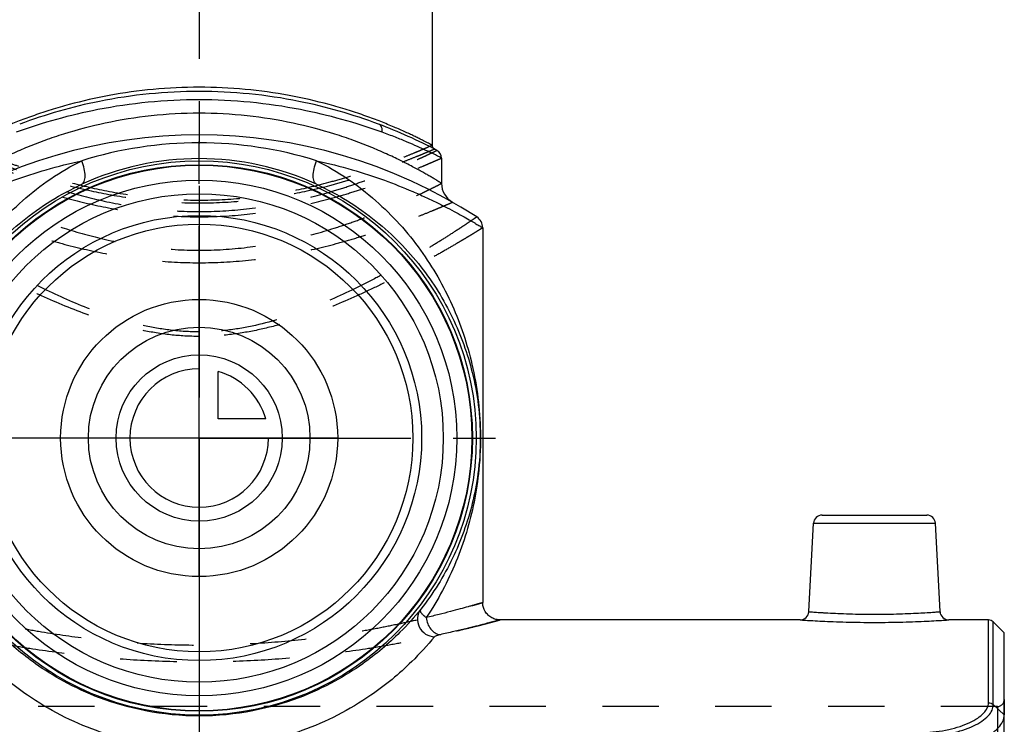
# Model space of a CAD drawing. Header units: millimetres. Extents: x 0 to 1000, y 0 to 1000.
# Tile 6 of 7: x 479 to 593, y 459 to 540. Entities that reach past the tile are written whole.
import ezdxf

# ---------------------------------------------------------------- set-up
doc = ezdxf.new("R2010")
doc.units = ezdxf.units.MM
doc.header["$LTSCALE"] = 65.185185
doc.linetypes.add('CENTER', pattern=[0.6, 0.375, -0.075, 0.075, -0.075])
doc.linetypes.add('HIDDEN', pattern=[0.2, 0.1, -0.1])
for name, color, linetype in [('ACHSEN_S', 7, 'CONTINUOUS'), ('FASEN', 7, 'CONTINUOUS'), ('FLAECHEN', 7, 'CONTINUOUS'), ('KOERPER', 7, 'CONTINUOUS'), ('KONST.EL_MIT_GEO', 7, 'CONTINUOUS'), ('KURVEN', 7, 'CONTINUOUS')]:
    doc.layers.add(name, color=color, linetype=linetype)

msp = doc.modelspace()

# ---------------------------------------------------------------- linework, layer by layer
at = {"layer": 'ACHSEN_S', "color": 40, "linetype": 'CENTER'}
msp.add_line((500, 677.26), (500, 326.98), dxfattribs=at)
at = {"layer": 'FASEN', "color": 7, "linetype": 'Continuous'}
for p, q in [((593, 469.2), (591.73, 470.47)), ((593, 459.74), (593, 469.2))]:
    msp.add_line(p, q, dxfattribs=at)
for radius in [31.5, 29.77]:
    msp.add_circle((500, 491.7), radius, dxfattribs=at)
msp.add_open_spline([(583.78, 455.51), (584.4, 455.53), (585.6, 455.62), (587.33, 455.91), (588.92, 456.33), (590.3, 456.86), (591.44, 457.48), (592.3, 458.18), (592.86, 458.92), (593, 459.48), (593, 459.74)], degree=3, knots=[0, 0, 0, 0, 0.170288, 0.334024, 0.486712, 0.624511, 0.744596, 0.845662, 0.928957, 1, 1, 1, 1], dxfattribs=at)
at = {"layer": 'FLAECHEN', "color": 7, "linetype": 'Continuous'}
for p, q in [((528, 524.03), (528, 521.1)), ((532.75, 515.97), (532.75, 472.7))]:
    msp.add_line(p, q, dxfattribs=at)
msp.add_circle((500, 491.7), 24.69, dxfattribs=at)
at = {"layer": 'KOERPER', "color": 40, "linetype": 'CENTER'}
for q in [(500, 528.39), (463.31, 491.7), (500, 455.01), (536.69, 491.7)]:
    msp.add_line((500, 491.7), q, dxfattribs=at)
at = {"layer": 'KOERPER', "color": 7, "linetype": 'Continuous'}
for p, q in [((569.42, 470.7), (534.75, 470.7)), ((591.17, 470.7), (586.58, 470.7))]:
    msp.add_line(p, q, dxfattribs=at)
at = {"layer": 'KOERPER', "color": 8, "linetype": 'HIDDEN'}
msp.add_line((592.2, 460.7), (407.8, 460.7), dxfattribs=at)
at = {"layer": 'KOERPER', "color": 7, "linetype": 'Continuous'}
for radius in [32, 31.56]:
    msp.add_circle((500, 491.7), radius, dxfattribs=at)
at = {"layer": 'KONST.EL_MIT_GEO', "color": 7, "linetype": 'Continuous'}
for p, q in [((526.9, 588.7), (526.9, 525.52)), ((571.95, 482.8), (584.05, 482.8)), ((570.42, 471.65), (570.95, 481.85)), ((570.95, 481.85), (585.05, 481.85)), ((585.58, 471.65), (585.05, 481.85)), ((591.17, 461.12), (591.17, 470.7)), ((591.73, 460.91), (591.73, 470.47)), ((591.73, 460.91), (593, 459.74)), ((593, 452.88), (593, 459.74))]:
    msp.add_line(p, q, dxfattribs=at)
at = {"layer": 'KONST.EL_MIT_GEO', "color": 8, "linetype": 'HIDDEN'}
for p, q in [((592.2, 460.7), (592.2, 452.14)), ((593, 461.5), (593, 459.74))]:
    msp.add_line(p, q, dxfattribs=at)
at = {"layer": 'KONST.EL_MIT_GEO', "color": 7, "linetype": 'Continuous'}
msp.add_lwpolyline([(534.75, 470.7), (534.67, 470.7), (534.54, 470.71), (534.41, 470.73), (534.28, 470.76), (534.16, 470.79), (534.03, 470.83), (533.91, 470.88), (533.8, 470.94), (533.68, 471.01), (533.58, 471.08), (533.47, 471.16), (533.38, 471.25), (533.29, 471.34), (533.2, 471.44), (533.12, 471.54), (533.05, 471.65), (532.98, 471.76), (532.93, 471.88), (532.88, 472), (532.84, 472.12), (532.8, 472.25), (532.78, 472.37), (532.76, 472.5), (532.75, 472.63), (532.75, 472.7)], dxfattribs=at)
for radius in [28.2, 25.7]:
    msp.add_circle((500, 491.7), radius, dxfattribs=at)
for centre, radius, start, end in [((500, 472.7), 59, 62.2563, 69.4288), ((500, 467.7), 59, 57.0793, 122.9207), ((499.99, 480.22), 45.56, 89.9891, 107.308), ((500.01, 480.22), 45.56, 72.692, 90.0109), ((527.4, 525.52), 0.5, 180, 242.5804), ((527, 524.03), 1, 359.9998, 62.2559), ((500, 491.47), 32.49, 90.0073, 114.652), ((500, 491.47), 32.49, 65.348, 89.9927), ((530.5, 521.1), 2.5, 180, 240.2686), ((531.25, 515.97), 1.5, 0, 57.0792), ((571.95, 481.8), 1, 90, 177), ((584.05, 481.8), 1, 3, 90), ((569.42, 471.7), 1, 269.9993, 357.0001), ((586.58, 471.7), 1, 182.9999, 270.0007), ((591.17, 469.9), 0.8, 45, 90)]:
    msp.add_arc(centre, radius, start, end, dxfattribs=at)
at = {"layer": 'KONST.EL_MIT_GEO', "color": 8, "linetype": 'HIDDEN'}
msp.add_arc((592.2, 461.5), 0.8, 270, 360, dxfattribs=at)
at = {"layer": 'KONST.EL_MIT_GEO', "color": 7, "linetype": 'Continuous'}
for points, knots in [([(526.9, 525.52), (526.9, 525.52), (526.88, 525.52), (526.86, 525.54), (526.82, 525.56), (526.76, 525.59), (526.69, 525.63), (526.55, 525.7), (526.35, 525.8), (526.05, 525.95), (525.7, 526.13), (525.28, 526.34), (524.8, 526.57), (524.26, 526.83), (523.44, 527.2), (522.28, 527.71), (520.73, 528.34), (518.99, 528.98), (517.06, 529.62), (514.2, 530.45), (510.28, 531.34), (505.26, 532.04), (500, 532.28), (494.74, 532.04), (489.72, 531.34), (485.8, 530.45), (482.94, 529.62), (481.01, 528.98), (479.27, 528.34), (477.72, 527.71), (476.56, 527.2), (475.74, 526.83), (475.2, 526.57), (474.72, 526.34), (474.3, 526.13), (473.95, 525.95), (473.65, 525.8), (473.45, 525.7), (473.31, 525.63), (473.24, 525.59), (473.18, 525.56), (473.14, 525.54), (473.12, 525.52), (473.1, 525.52), (473.1, 525.52)], [0, 0, 0, 0, 0.000169, 0.000674, 0.001516, 0.002692, 0.004201, 0.00604, 0.010693, 0.016622, 0.023788, 0.03215, 0.041662, 0.052276, 0.063944, 0.090251, 0.120212, 0.153481, 0.189737, 0.228673, 0.313343, 0.404845, 0.5, 0.595155, 0.686657, 0.771326, 0.810263, 0.846519, 0.879788, 0.909749, 0.936056, 0.947724, 0.958338, 0.96785, 0.976212, 0.983378, 0.989307, 0.99396, 0.995799, 0.997308, 0.998484, 0.999326, 0.999831, 1, 1, 1, 1]), ([(500, 531.72), (496.14, 531.72), (489.07, 531.01), (482.26, 529.06), (479.27, 527.94)], [0, 0, 0, 0, 0.546967, 1, 1, 1, 1]), ([(520.73, 527.94), (517.74, 529.06), (510.93, 531.01), (503.86, 531.72), (500, 531.72)], [0, 0, 0, 0, 0.453033, 1, 1, 1, 1]), ([(500, 530.75), (496.08, 530.75), (488.88, 530.05), (481.93, 528.11), (478.87, 527)], [0, 0, 0, 0, 0.546145, 1, 1, 1, 1]), ([(521.13, 527), (518.07, 528.11), (511.12, 530.05), (503.92, 530.75), (500, 530.75)], [0, 0, 0, 0, 0.453855, 1, 1, 1, 1]), ([(500, 529.2), (498.14, 529.2), (494.5, 529), (489.26, 528.16), (485.18, 527.09), (482.22, 526.09), (480.23, 525.32), (478.42, 524.54), (476.82, 523.79), (475.61, 523.17), (474.76, 522.71), (474.2, 522.4), (473.7, 522.12), (473.26, 521.87), (472.89, 521.65), (472.58, 521.46), (472.36, 521.33), (472.22, 521.24), (472.15, 521.19), (472.09, 521.16), (472.04, 521.13), (472.02, 521.11), (472, 521.11), (472, 521.1)], [0, 0, 0, 0, 0.188744, 0.370244, 0.538413, 0.615962, 0.688387, 0.755107, 0.81548, 0.86878, 0.892528, 0.914196, 0.933673, 0.950845, 0.965604, 0.977844, 0.987473, 0.991283, 0.994412, 0.996852, 0.9986, 0.99965, 1, 1, 1, 1]), ([(528, 521.1), (528, 521.11), (527.98, 521.11), (527.96, 521.13), (527.91, 521.16), (527.85, 521.19), (527.78, 521.24), (527.64, 521.33), (527.42, 521.46), (527.11, 521.65), (526.74, 521.87), (526.3, 522.12), (525.8, 522.4), (525.24, 522.71), (524.39, 523.17), (523.18, 523.79), (521.58, 524.54), (519.77, 525.32), (517.78, 526.09), (514.82, 527.09), (510.74, 528.16), (505.5, 529), (501.86, 529.2), (500, 529.2)], [0, 0, 0, 0, 0.00035, 0.0014, 0.003148, 0.005588, 0.008717, 0.012527, 0.022156, 0.034396, 0.049155, 0.066327, 0.085804, 0.107472, 0.13122, 0.18452, 0.244893, 0.311613, 0.384038, 0.461587, 0.629756, 0.811256, 1, 1, 1, 1]), ([(521.13, 527), (521.15, 527.1), (521.16, 527.31), (521.09, 527.59), (520.95, 527.81), (520.81, 527.91), (520.73, 527.94)], [0, 0, 0, 0, 0.283377, 0.544674, 0.780928, 1, 1, 1, 1]), ([(528, 524.03), (528, 524.03), (527.99, 524.04), (527.97, 524.05), (527.93, 524.07), (527.88, 524.09), (527.82, 524.13), (527.7, 524.18), (527.52, 524.27), (527.27, 524.4), (526.96, 524.55), (526.6, 524.72), (526.01, 525), (525.15, 525.39), (523.98, 525.9), (522.62, 526.45), (521.65, 526.82), (521.13, 527)], [0, 0, 0, 0, 0.001079, 0.004309, 0.009684, 0.017196, 0.026841, 0.038601, 0.068398, 0.10643, 0.152502, 0.206389, 0.267848, 0.412429, 0.584072, 0.780636, 1, 1, 1, 1]), ([(467.25, 515.97), (467.25, 515.97), (467.26, 515.97), (467.27, 515.98), (467.3, 516), (467.34, 516.02), (467.39, 516.05), (467.48, 516.11), (467.61, 516.19), (467.81, 516.31), (468.05, 516.45), (468.32, 516.62), (468.78, 516.88), (469.44, 517.26), (470.34, 517.76), (471.4, 518.31), (472.59, 518.91), (473.92, 519.54), (475.92, 520.43), (478.72, 521.54), (482.42, 522.75), (485.06, 523.42), (486.44, 523.72)], [0, 0, 0, 0, 0.00031, 0.00124, 0.002788, 0.004953, 0.007733, 0.011122, 0.019717, 0.030698, 0.044016, 0.059613, 0.077428, 0.119435, 0.169471, 0.22696, 0.291344, 0.362106, 0.438768, 0.608066, 0.79612, 1, 1, 1, 1]), ([(473.77, 470.96), (472.41, 472.98), (470.13, 477.29), (468.36, 483.16), (467.6, 488.23), (467.38, 493.58), (468.2, 500.05), (470.58, 507.17), (474.28, 513.64), (479.52, 519.46), (483.98, 522.49), (486.44, 523.72)], [0, 0, 0, 0, 0.119596, 0.237655, 0.299656, 0.371525, 0.500226, 0.618113, 0.738357, 0.864656, 1, 1, 1, 1]), ([(486.45, 521), (486.51, 521.03), (486.63, 521.13), (486.75, 521.35), (486.81, 521.63), (486.84, 522.12), (486.73, 522.84), (486.55, 523.42), (486.44, 523.72)], [0, 0, 0, 0, 0.070622, 0.152398, 0.251436, 0.36969, 0.659155, 1, 1, 1, 1]), ([(513.55, 521), (513.49, 521.03), (513.37, 521.13), (513.25, 521.35), (513.19, 521.63), (513.16, 522.12), (513.27, 522.84), (513.45, 523.42), (513.56, 523.72)], [0, 0, 0, 0, 0.070623, 0.152398, 0.251437, 0.369691, 0.659156, 1, 1, 1, 1]), ([(513.56, 523.72), (516.02, 522.49), (520.48, 519.46), (525.72, 513.64), (529.42, 507.17), (531.8, 500.05), (532.62, 493.58), (532.4, 488.23), (531.64, 483.16), (529.87, 477.29), (527.59, 472.98), (526.23, 470.96)], [0, 0, 0, 0, 0.135348, 0.261641, 0.381881, 0.499768, 0.628463, 0.700337, 0.76234, 0.880402, 1, 1, 1, 1]), ([(513.56, 523.72), (514.94, 523.42), (517.58, 522.75), (521.28, 521.54), (524.08, 520.43), (526.08, 519.54), (527.41, 518.91), (528.6, 518.31), (529.66, 517.76), (530.56, 517.26), (531.22, 516.88), (531.68, 516.62), (531.95, 516.45), (532.19, 516.31), (532.39, 516.19), (532.52, 516.11), (532.61, 516.05), (532.66, 516.02), (532.7, 516), (532.73, 515.98), (532.74, 515.97), (532.75, 515.97), (532.75, 515.97)], [0, 0, 0, 0, 0.20388, 0.391934, 0.561233, 0.637895, 0.708656, 0.773041, 0.830529, 0.880565, 0.922572, 0.940387, 0.955984, 0.969302, 0.980283, 0.988878, 0.992267, 0.995047, 0.997212, 0.99876, 0.99969, 1, 1, 1, 1]), ([(474.39, 471.94), (472.97, 473.75), (470.55, 477.65), (468.6, 483.06), (467.7, 487.77), (467.36, 492.86), (468.13, 499.04), (470.55, 505.75), (474.28, 511.76), (479.56, 517.12), (484, 519.88), (486.45, 521)], [0, 0, 0, 0, 0.119256, 0.235097, 0.295267, 0.366694, 0.49804, 0.613881, 0.733144, 0.86059, 1, 1, 1, 1]), ([(513.55, 521), (516, 519.88), (520.44, 517.12), (525.72, 511.76), (529.45, 505.75), (531.87, 499.04), (532.64, 492.86), (532.3, 487.77), (531.4, 483.06), (529.45, 477.65), (527.03, 473.75), (525.61, 471.94)], [0, 0, 0, 0, 0.139416, 0.266856, 0.386113, 0.501955, 0.63329, 0.704728, 0.7649, 0.880742, 1, 1, 1, 1]), ([(532.75, 472.7), (532.75, 472.7), (532.73, 472.69), (532.72, 472.69), (532.68, 472.68), (532.62, 472.66), (532.49, 472.62), (532.31, 472.57), (532.07, 472.5), (531.78, 472.42), (531.44, 472.32), (530.89, 472.17), (530.08, 471.94), (528.96, 471.64), (527.66, 471.31), (526.73, 471.08), (526.23, 470.96)], [0, 0, 0, 0, 0.001025, 0.004105, 0.009236, 0.016414, 0.036889, 0.065487, 0.102131, 0.146732, 0.199188, 0.259368, 0.402353, 0.574417, 0.774166, 1, 1, 1, 1]), ([(500, 459.6), (497.93, 459.6), (494, 459.98), (488.74, 461.47), (484.51, 463.42), (480.54, 465.9), (477.21, 468.72), (475.15, 471.01), (474.39, 471.94)], [0, 0, 0, 0, 0.211802, 0.399675, 0.556723, 0.685876, 0.877479, 1, 1, 1, 1]), ([(525.61, 471.94), (524.85, 471.01), (522.79, 468.72), (519.46, 465.9), (515.49, 463.42), (511.26, 461.47), (506, 459.98), (502.07, 459.6), (500, 459.6)], [0, 0, 0, 0, 0.122523, 0.314121, 0.443275, 0.600324, 0.788198, 1, 1, 1, 1]), ([(525.61, 471.94), (525.39, 471.65), (525.12, 470.94), (525.34, 469.83), (526.1, 468.98), (526.83, 468.76), (527.2, 468.75)], [0, 0, 0, 0, 0.246501, 0.496194, 0.748504, 1, 1, 1, 1]), ([(526.23, 470.96), (526.11, 471.05), (525.9, 471.22), (525.69, 471.45), (525.59, 471.62), (525.56, 471.74), (525.56, 471.85), (525.59, 471.91), (525.61, 471.94)], [0, 0, 0, 0, 0.358263, 0.636722, 0.746817, 0.839961, 0.921145, 1, 1, 1, 1]), ([(526.23, 470.96), (526.25, 470.72), (526.36, 470.24), (526.72, 469.62), (527.22, 469.17), (527.63, 469.02), (527.84, 468.99)], [0, 0, 0, 0, 0.268469, 0.530182, 0.774879, 1, 1, 1, 1]), ([(570.42, 471.65), (570.43, 471.64), (570.46, 471.65), (570.5, 471.64), (570.6, 471.63), (570.76, 471.62), (571.01, 471.6), (571.33, 471.58), (571.71, 471.55), (572.15, 471.53), (572.85, 471.49), (573.84, 471.44), (575.13, 471.39), (576.54, 471.36), (578, 471.35), (579.46, 471.36), (580.87, 471.39), (582.16, 471.44), (583.3, 471.49), (584.12, 471.54), (584.67, 471.58), (584.99, 471.6), (585.24, 471.62), (585.4, 471.63), (585.5, 471.64), (585.54, 471.65), (585.57, 471.64), (585.58, 471.65)], [0, 0, 0, 0, 0.00241, 0.005415, 0.009614, 0.021542, 0.038077, 0.059059, 0.084282, 0.113504, 0.146445, 0.222184, 0.308611, 0.40242, 0.5, 0.597581, 0.691389, 0.777817, 0.853556, 0.915718, 0.940941, 0.961923, 0.978459, 0.990386, 0.994585, 0.99759, 1, 1, 1, 1]), ([(534.75, 470.7), (534.75, 470.7), (534.73, 470.69), (534.72, 470.69), (534.68, 470.68), (534.61, 470.66), (534.48, 470.63), (534.28, 470.57), (534.03, 470.51), (533.72, 470.42), (533.36, 470.33), (532.77, 470.17), (531.91, 469.95), (530.72, 469.66), (529.34, 469.33), (528.36, 469.11), (527.84, 468.99)], [0, 0, 0, 0, 0.001028, 0.004114, 0.009256, 0.016449, 0.036967, 0.065622, 0.102333, 0.147007, 0.199538, 0.259789, 0.402878, 0.574948, 0.774544, 1, 1, 1, 1]), ([(569.42, 470.7), (569.43, 470.7), (569.49, 470.69), (569.61, 470.69), (569.82, 470.67), (570.1, 470.66), (570.46, 470.63), (571.08, 470.6), (572.02, 470.55), (573.3, 470.49), (575.32, 470.43), (578, 470.39), (580.68, 470.43), (582.7, 470.49), (583.98, 470.55), (584.92, 470.6), (585.54, 470.63), (585.9, 470.66), (586.18, 470.67), (586.39, 470.69), (586.51, 470.69), (586.57, 470.7), (586.58, 470.7)], [0, 0, 0, 0, 0.002428, 0.009686, 0.021698, 0.03834, 0.059441, 0.084784, 0.14714, 0.222945, 0.309264, 0.5, 0.690737, 0.777055, 0.85286, 0.915216, 0.940559, 0.96166, 0.978302, 0.990314, 0.997572, 1, 1, 1, 1]), ([(500, 455.84), (497.89, 455.84), (493.85, 456.21), (487.05, 458.04), (480.8, 461.24), (475.9, 465.28), (473.64, 467.75), (472.8, 468.75)], [0, 0, 0, 0, 0.204068, 0.388892, 0.677656, 0.874301, 1, 1, 1, 1]), ([(527.2, 468.75), (526.36, 467.75), (524.1, 465.28), (519.2, 461.24), (512.95, 458.04), (506.15, 456.21), (502.11, 455.84), (500, 455.84)], [0, 0, 0, 0, 0.125701, 0.32234, 0.611106, 0.795931, 1, 1, 1, 1]), ([(527.84, 468.99), (527.7, 468.96), (527.51, 468.91), (527.3, 468.82), (527.22, 468.77), (527.2, 468.75)], [0, 0, 0, 0, 0.608495, 0.836004, 1, 1, 1, 1]), ([(583.64, 457.68), (584.63, 457.72), (586.06, 457.89), (587.85, 458.36), (588.98, 458.8), (589.9, 459.31), (590.6, 459.87), (591.05, 460.47), (591.17, 460.92), (591.17, 461.12)], [0, 0, 0, 0, 0.336318, 0.489627, 0.627581, 0.747393, 0.847842, 0.930222, 1, 1, 1, 1]), ([(583.69, 457.22), (584.74, 457.25), (586.28, 457.43), (588.18, 457.94), (589.39, 458.41), (590.38, 458.95), (591.13, 459.56), (591.61, 460.2), (591.73, 460.69), (591.73, 460.91)], [0, 0, 0, 0, 0.335776, 0.488993, 0.626977, 0.746903, 0.847493, 0.930016, 1, 1, 1, 1]), ([(591.17, 461.12), (591.27, 461.12), (591.48, 461.09), (591.66, 460.98), (591.73, 460.91)], [0, 0, 0, 0, 0.505178, 1, 1, 1, 1])]:
    msp.add_open_spline(points, degree=3, knots=knots, dxfattribs=at)
at = {"layer": 'KONST.EL_MIT_GEO', "color": 8, "linetype": 'HIDDEN'}
for points, knots in [([(473.1, 525.52), (473.1, 525.51), (473.12, 525.51), (473.14, 525.5), (473.18, 525.48), (473.24, 525.45), (473.31, 525.42), (473.45, 525.36), (473.65, 525.27), (473.95, 525.14), (474.3, 524.99), (474.72, 524.81), (475.4, 524.52), (476.39, 524.12), (477.74, 523.59), (479.29, 523.02), (481.04, 522.41), (482.97, 521.8), (485.83, 520.99), (489.74, 520.08), (494.75, 519.34), (500, 519.08), (505.25, 519.34), (510.26, 520.08), (514.17, 520.99), (517.03, 521.8), (518.96, 522.41), (520.71, 523.02), (522.26, 523.59), (523.61, 524.12), (524.6, 524.52), (525.28, 524.81), (525.7, 524.99), (526.05, 525.14), (526.35, 525.27), (526.55, 525.36), (526.69, 525.42), (526.76, 525.45), (526.82, 525.48), (526.86, 525.5), (526.88, 525.51), (526.9, 525.51), (526.9, 525.52)], [0, 0, 0, 0, 0.000164, 0.000655, 0.001473, 0.002616, 0.004083, 0.005872, 0.010406, 0.016194, 0.023208, 0.031415, 0.040775, 0.062799, 0.088936, 0.118832, 0.152135, 0.188501, 0.227596, 0.312637, 0.404499, 0.5, 0.595501, 0.687363, 0.772404, 0.811499, 0.847865, 0.881168, 0.911064, 0.937201, 0.959225, 0.968585, 0.976792, 0.983806, 0.989594, 0.994128, 0.995917, 0.997384, 0.998527, 0.999345, 0.999836, 1, 1, 1, 1]), ([(472.53, 524.92), (472.55, 524.91), (472.57, 524.9), (472.62, 524.88), (472.7, 524.83), (472.86, 524.76), (473.09, 524.65), (473.39, 524.51), (473.75, 524.34), (474.17, 524.14), (474.86, 523.83), (475.86, 523.39), (477.23, 522.81), (478.8, 522.17), (480.58, 521.51), (482.54, 520.83), (485.46, 519.91), (489.45, 518.89), (494.59, 518.05), (498.17, 517.85), (500, 517.85)], [0, 0, 0, 0, 0.001305, 0.002932, 0.005208, 0.011694, 0.020725, 0.032258, 0.046235, 0.062593, 0.081258, 0.125187, 0.177351, 0.237047, 0.303574, 0.37625, 0.454412, 0.62455, 0.808542, 1, 1, 1, 1]), ([(472.83, 525.07), (472.83, 525.07), (472.84, 525.06), (472.87, 525.06), (472.91, 525.04), (472.97, 525.01), (473.05, 524.98), (473.18, 524.92), (473.39, 524.83), (473.69, 524.71), (474.05, 524.55), (474.48, 524.38), (475.17, 524.1), (476.17, 523.7), (477.54, 523.18), (479.11, 522.62), (480.88, 522.03), (482.83, 521.43), (485.72, 520.63), (489.67, 519.74), (494.71, 519.02), (500, 518.76), (505.29, 519.02), (510.33, 519.74), (514.28, 520.63), (517.17, 521.43), (519.12, 522.03), (520.89, 522.62), (522.46, 523.18), (523.83, 523.7), (524.83, 524.1), (525.52, 524.38), (525.95, 524.55), (526.31, 524.71), (526.61, 524.83), (526.82, 524.92), (526.95, 524.98), (527.03, 525.01), (527.09, 525.04), (527.13, 525.06), (527.16, 525.06), (527.17, 525.07), (527.17, 525.07)], [0, 0, 0, 0, 0.000165, 0.000657, 0.001477, 0.002624, 0.004096, 0.00589, 0.010438, 0.016244, 0.023277, 0.031505, 0.040889, 0.06296, 0.089143, 0.11908, 0.152415, 0.188801, 0.227902, 0.312906, 0.404659, 0.5, 0.595341, 0.687094, 0.772098, 0.811199, 0.847585, 0.88092, 0.910857, 0.93704, 0.959111, 0.968495, 0.976723, 0.983756, 0.989562, 0.99411, 0.995904, 0.997376, 0.998523, 0.999343, 0.999835, 1, 1, 1, 1]), ([(500, 517.85), (501.83, 517.85), (505.41, 518.05), (510.55, 518.89), (514.54, 519.91), (517.46, 520.83), (519.42, 521.51), (521.2, 522.17), (522.77, 522.81), (524.14, 523.39), (525.14, 523.83), (525.83, 524.14), (526.25, 524.34), (526.61, 524.51), (526.91, 524.65), (527.14, 524.76), (527.3, 524.83), (527.38, 524.88), (527.43, 524.9), (527.45, 524.91), (527.47, 524.92)], [0, 0, 0, 0, 0.191458, 0.37545, 0.545588, 0.62375, 0.696426, 0.762953, 0.822649, 0.874813, 0.918742, 0.937407, 0.953765, 0.967742, 0.979275, 0.988306, 0.994792, 0.997068, 0.998695, 1, 1, 1, 1]), ([(472, 524.03), (472, 524.03), (472.02, 524.03), (472.04, 524.01), (472.08, 523.99), (472.14, 523.97), (472.22, 523.93), (472.36, 523.87), (472.57, 523.77), (472.88, 523.64), (473.25, 523.48), (473.69, 523.29), (474.4, 522.99), (475.43, 522.56), (476.83, 522), (478.45, 521.39), (480.27, 520.74), (482.27, 520.09), (485.25, 519.22), (489.32, 518.24), (494.53, 517.44), (498.15, 517.24), (500, 517.24)], [0, 0, 0, 0, 0.000329, 0.001313, 0.002951, 0.005241, 0.008181, 0.011766, 0.020851, 0.03245, 0.046503, 0.062944, 0.081696, 0.125809, 0.17815, 0.238003, 0.304654, 0.37741, 0.455599, 0.6256, 0.809172, 1, 1, 1, 1]), ([(500, 517.24), (501.85, 517.24), (505.47, 517.44), (510.68, 518.24), (514.75, 519.22), (517.73, 520.09), (519.73, 520.74), (521.55, 521.39), (523.17, 522), (524.57, 522.56), (525.6, 522.99), (526.31, 523.29), (526.75, 523.48), (527.12, 523.64), (527.43, 523.77), (527.64, 523.87), (527.78, 523.93), (527.86, 523.97), (527.92, 523.99), (527.96, 524.01), (527.98, 524.03), (528, 524.03), (528, 524.03)], [0, 0, 0, 0, 0.190828, 0.3744, 0.544401, 0.62259, 0.695346, 0.761997, 0.82185, 0.874191, 0.918304, 0.937056, 0.953497, 0.96755, 0.979149, 0.988234, 0.991819, 0.994759, 0.997049, 0.998687, 0.999671, 1, 1, 1, 1]), ([(472, 521.1), (472, 521.1), (472.02, 521.1), (472.04, 521.08), (472.08, 521.06), (472.15, 521.03), (472.22, 520.99), (472.36, 520.92), (472.58, 520.81), (472.89, 520.65), (473.26, 520.47), (473.7, 520.25), (474.41, 519.91), (475.44, 519.42), (476.84, 518.78), (478.46, 518.09), (480.27, 517.36), (482.27, 516.63), (485.23, 515.63), (489.29, 514.52), (494.51, 513.61), (498.15, 513.38), (500, 513.38)], [0, 0, 0, 0, 0.000336, 0.001343, 0.003019, 0.005361, 0.008367, 0.012031, 0.02131, 0.033142, 0.04746, 0.064185, 0.08323, 0.127913, 0.180742, 0.240946, 0.307779, 0.380536, 0.458554, 0.627798, 0.810306, 1, 1, 1, 1]), ([(500, 513.38), (501.85, 513.38), (505.49, 513.61), (510.71, 514.52), (514.77, 515.63), (517.73, 516.63), (519.73, 517.36), (521.54, 518.09), (523.16, 518.78), (524.56, 519.42), (525.59, 519.91), (526.3, 520.25), (526.74, 520.47), (527.11, 520.65), (527.42, 520.81), (527.64, 520.92), (527.78, 520.99), (527.85, 521.03), (527.92, 521.06), (527.96, 521.08), (527.98, 521.1), (528, 521.1), (528, 521.1)], [0, 0, 0, 0, 0.189694, 0.372202, 0.541446, 0.619464, 0.692221, 0.759054, 0.819258, 0.872087, 0.91677, 0.935815, 0.95254, 0.966858, 0.97869, 0.987969, 0.991633, 0.994639, 0.996981, 0.998657, 0.999664, 1, 1, 1, 1]), ([(470.74, 518.93), (470.74, 518.93), (470.76, 518.92), (470.78, 518.92), (470.83, 518.89), (470.9, 518.87), (470.98, 518.83), (471.13, 518.76), (471.36, 518.66), (471.7, 518.52), (472.1, 518.35), (472.57, 518.15), (473.33, 517.84), (474.43, 517.39), (475.93, 516.81), (477.64, 516.18), (479.55, 515.52), (481.65, 514.85), (484.76, 513.96), (488.97, 512.96), (494.36, 512.14), (498.1, 511.94), (500, 511.94)], [0, 0, 0, 0, 0.000341, 0.001363, 0.003062, 0.005438, 0.008487, 0.012202, 0.021605, 0.03359, 0.04808, 0.064993, 0.084235, 0.129317, 0.182521, 0.243046, 0.310125, 0.383033, 0.461092, 0.630027, 0.811642, 1, 1, 1, 1]), ([(500, 511.94), (501.9, 511.94), (505.64, 512.14), (511.03, 512.96), (515.24, 513.96), (518.35, 514.85), (520.45, 515.52), (522.36, 516.18), (524.07, 516.81), (525.57, 517.39), (526.67, 517.84), (527.43, 518.15), (527.9, 518.35), (528.3, 518.52), (528.64, 518.66), (528.87, 518.76), (529.02, 518.83), (529.1, 518.87), (529.17, 518.89), (529.22, 518.92), (529.24, 518.92), (529.26, 518.93), (529.26, 518.93)], [0, 0, 0, 0, 0.188358, 0.369973, 0.538908, 0.616967, 0.689875, 0.756954, 0.817479, 0.870683, 0.915765, 0.935007, 0.95192, 0.96641, 0.978395, 0.987798, 0.991513, 0.994562, 0.996938, 0.998637, 0.999659, 1, 1, 1, 1]), ([(500, 503.95), (498.9, 503.95), (496.71, 504.09), (492.47, 504.83), (487.53, 506.41), (482.98, 508.44), (479.64, 510.14), (477.39, 511.36), (475.34, 512.53), (473.5, 513.63), (471.89, 514.62), (470.71, 515.38), (469.9, 515.91), (469.39, 516.24), (468.96, 516.53), (468.6, 516.77), (468.35, 516.94), (468.19, 517.05), (468.1, 517.11), (468.03, 517.16), (467.98, 517.19), (467.95, 517.21), (467.94, 517.23), (467.93, 517.23)], [0, 0, 0, 0, 0.093863, 0.186767, 0.366488, 0.53426, 0.61219, 0.685281, 0.752812, 0.813996, 0.867982, 0.913878, 0.933509, 0.950785, 0.965601, 0.977866, 0.987496, 0.991302, 0.994426, 0.996861, 0.998603, 0.99965, 1, 1, 1, 1]), ([(532.07, 517.23), (532.06, 517.23), (532.05, 517.21), (532.02, 517.19), (531.97, 517.16), (531.9, 517.11), (531.81, 517.05), (531.65, 516.94), (531.4, 516.77), (531.04, 516.53), (530.61, 516.24), (530.1, 515.91), (529.29, 515.38), (528.11, 514.62), (526.5, 513.63), (524.66, 512.53), (522.61, 511.36), (520.36, 510.14), (517.02, 508.44), (512.47, 506.41), (507.53, 504.83), (503.29, 504.09), (501.1, 503.95), (500, 503.95)], [0, 0, 0, 0, 0.00035, 0.001397, 0.003139, 0.005574, 0.008698, 0.012504, 0.022134, 0.034399, 0.049215, 0.066491, 0.086122, 0.132018, 0.186004, 0.247188, 0.314719, 0.38781, 0.46574, 0.633512, 0.813234, 0.906137, 1, 1, 1, 1]), ([(500, 503.43), (498.89, 503.43), (496.69, 503.56), (493.44, 504.08), (490.32, 504.87), (486.41, 506.14), (482.75, 507.65), (479.34, 509.25), (477.03, 510.41), (474.91, 511.52), (473.02, 512.56), (471.36, 513.5), (470.14, 514.22), (469.29, 514.72), (468.77, 515.04), (468.32, 515.31), (467.95, 515.54), (467.69, 515.7), (467.52, 515.8), (467.43, 515.86), (467.35, 515.9), (467.3, 515.94), (467.27, 515.96), (467.25, 515.96), (467.25, 515.97)], [0, 0, 0, 0, 0.093642, 0.186363, 0.277371, 0.365996, 0.53371, 0.611641, 0.684749, 0.752315, 0.813552, 0.867611, 0.913597, 0.933277, 0.950602, 0.965467, 0.977775, 0.987443, 0.991264, 0.994401, 0.996847, 0.998597, 0.999649, 1, 1, 1, 1]), ([(532.75, 515.97), (532.75, 515.96), (532.73, 515.96), (532.7, 515.94), (532.65, 515.9), (532.57, 515.86), (532.48, 515.8), (532.31, 515.7), (532.05, 515.54), (531.68, 515.31), (531.23, 515.04), (530.71, 514.72), (529.86, 514.22), (528.64, 513.5), (526.98, 512.56), (525.09, 511.52), (522.97, 510.41), (520.66, 509.25), (517.25, 507.65), (513.59, 506.14), (509.68, 504.87), (506.56, 504.08), (503.31, 503.56), (501.11, 503.43), (500, 503.43)], [0, 0, 0, 0, 0.000351, 0.001403, 0.003153, 0.005599, 0.008736, 0.012557, 0.022225, 0.034533, 0.049398, 0.066723, 0.086403, 0.132389, 0.186448, 0.247685, 0.315251, 0.388359, 0.466291, 0.634004, 0.722629, 0.813637, 0.906358, 1, 1, 1, 1]), ([(467.25, 472.7), (467.25, 472.7), (467.27, 472.7), (467.3, 472.69), (467.35, 472.67), (467.42, 472.65), (467.51, 472.63), (467.66, 472.58), (467.91, 472.51), (468.27, 472.41), (468.7, 472.28), (469.2, 472.14), (470.02, 471.92), (471.23, 471.59), (472.87, 471.18), (474.77, 470.72), (476.91, 470.25), (479.27, 469.77), (482.79, 469.14), (487.58, 468.46), (493.66, 467.92), (500, 467.73), (506.34, 467.92), (512.42, 468.46), (517.21, 469.14), (520.73, 469.77), (523.09, 470.25), (525.23, 470.72), (527.13, 471.18), (528.77, 471.59), (529.98, 471.92), (530.8, 472.14), (531.3, 472.28), (531.73, 472.41), (532.09, 472.51), (532.34, 472.58), (532.49, 472.63), (532.58, 472.65), (532.65, 472.67), (532.7, 472.69), (532.73, 472.7), (532.75, 472.7), (532.75, 472.7)], [0, 0, 0, 0, 0.000157, 0.000626, 0.001407, 0.0025, 0.003903, 0.005616, 0.009962, 0.015522, 0.022276, 0.030201, 0.039268, 0.060712, 0.08634, 0.11586, 0.148958, 0.185308, 0.224568, 0.310383, 0.403337, 0.5, 0.596662, 0.689617, 0.775431, 0.814692, 0.851041, 0.88414, 0.91366, 0.939288, 0.960732, 0.969799, 0.977724, 0.984478, 0.990038, 0.994384, 0.996096, 0.9975, 0.998593, 0.999374, 0.999843, 1, 1, 1, 1]), ([(465.25, 470.7), (465.25, 470.7), (465.27, 470.7), (465.3, 470.69), (465.35, 470.67), (465.43, 470.65), (465.53, 470.63), (465.7, 470.58), (465.96, 470.51), (466.34, 470.41), (466.81, 470.28), (467.35, 470.14), (468.23, 469.92), (469.52, 469.6), (471.28, 469.18), (473.32, 468.74), (475.6, 468.27), (478.11, 467.8), (481.85, 467.18), (486.91, 466.52), (493.32, 465.99), (500, 465.81), (506.68, 465.99), (513.09, 466.52), (518.15, 467.18), (521.89, 467.8), (524.4, 468.27), (526.68, 468.74), (528.72, 469.18), (530.48, 469.6), (531.77, 469.92), (532.65, 470.14), (533.19, 470.28), (533.66, 470.41), (534.04, 470.51), (534.34, 470.59), (534.53, 470.64), (534.65, 470.67), (534.7, 470.69), (534.73, 470.7), (534.75, 470.7), (534.75, 470.7)], [0, 0, 0, 0, 0.000158, 0.000633, 0.001423, 0.002528, 0.003947, 0.005678, 0.010071, 0.01569, 0.022513, 0.030515, 0.039667, 0.061292, 0.087105, 0.116796, 0.150033, 0.186475, 0.225767, 0.31143, 0.403952, 0.5, 0.596047, 0.688569, 0.774233, 0.813525, 0.849966, 0.883204, 0.912894, 0.938708, 0.960333, 0.969485, 0.977487, 0.98431, 0.989928, 0.994321, 0.997472, 0.998577, 0.999367, 0.999842, 1, 1, 1, 1])]:
    msp.add_open_spline(points, degree=3, knots=knots, dxfattribs=at)
at = {"layer": 'KURVEN', "color": 40, "linetype": 'Continuous'}
for p, q in [((500, 475.7), (500, 507.7)), ((502.2, 493.9), (502.2, 499.39)), ((507.69, 493.9), (502.2, 493.9)), ((516, 491.7), (484, 491.7))]:
    msp.add_line(p, q, dxfattribs=at)
for radius in [16, 12.8, 9.6]:
    msp.add_circle((500, 491.7), radius, dxfattribs=at)
for start, end in [(90, 360), (15.962, 74.038)]:
    msp.add_arc((500, 491.7), 8, start, end, dxfattribs=at)

doc.saveas('drawing.dxf')
